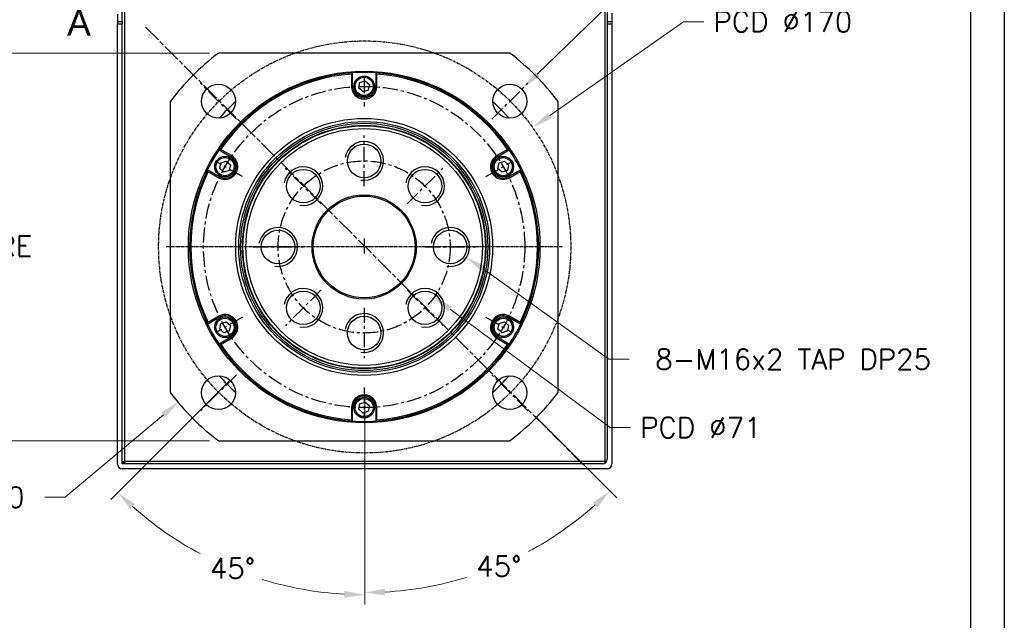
# Model space of a CAD drawing. Header units: inches. Extents: x 0 to 1685, y 0 to 1188.
# Tile 10 of 18: x 1276 to 1682, y 267 to 515. Entities that reach past the tile are written whole.
import ezdxf

# ---------------------------------------------------------------- set-up
doc = ezdxf.new("R2010")
doc.units = ezdxf.units.IN
doc.linetypes.add('CENTER', pattern=[2, 1.25, -0.25, 0.25, -0.25])
doc.linetypes.add('CHAIN', pattern=[0.3543, 0.2362, -0.0295, 0.0591, -0.0295])
doc.layers.add('ATA-CENTER', color=133, linetype='CENTER')
for name, color, linetype, lineweight in [('ATA-DIM', 8, 'Continuous', 25), ('ATA-SECTION', 3, 'CHAIN', 35), ('ATA-Thread', 3, 'Continuous', 25), ('Layer0000', 7, 'Continuous', 25)]:
    doc.layers.add(name, color=color, linetype=linetype, lineweight=lineweight)
doc.styles.get("Standard").update_dxf_attribs({"font": 'simplex.shx'})
doc.styles.add('레이블 문자 (ISO)', font='arial.ttf')
doc.dimstyles.new('ata_A1', dxfattribs={"dimtxt": 4.2, "dimasz": 4.2, "dimexe": 2, "dimexo": 2, "dimgap": 2, "dimtad": 0, "dimtih": 1, "dimtoh": 1, "dimdec": 6, "dimdsep": 46, "dimtxsty": 'Standard', "dimcen": 0, "dimclrd": 252, "dimclre": 252, "dimclrt": 4, "dimadec": 6, "dimazin": 2, "dimtfac": 1, "dimtdec": 6, "dimtofl": 0, "dimtmove": 0, "dimatfit": 3, "dimfxl": 0, "dimtolj": 1, "dimtzin": 0, "dimlwd": 0, "dimlwe": 0, "dimarcsym": 0})

# ---------------------------------------------------------------- blocks, each defined once
blk = doc.blocks.new('*D7321')
at = {"layer": 'ATA-DIM', "color": 252, "lineweight": 0}
for p, q in [((1362.64, 366.01), (1313.5, 316.87)), ((1418.15, 359.52), (1418.15, 273.52))]:
    blk.add_line(p, q, dxfattribs=at)
for start, end in [(228.3427, 241.8735), (252.9056, 266.6573)]:
    blk.add_arc((1418.15, 421.52), 144, start, end, dxfattribs=at)
at = {"layer": 'ATA-DIM', "color": 252}
for points in [[(1323.4, 314.95), (1321.48, 312.92), (1316.33, 319.7)], [(1409.71, 276.37), (1409.8, 279.17), (1418.15, 277.52)]]:
    blk.add_solid(points, dxfattribs=at)
at = {"layer": 'Defpoints', "color": 0}
for p in [(1418.15, 421.52), (1365.47, 368.84), (1418.15, 363.52), (1346.15, 296.81)]:
    blk.add_point(p, dxfattribs=at)
at = {"layer": 'ATA-DIM', "color": 4, "insert": (1354.27, 292.68), "char_height": 8.4, "attachment_point": 1}
blk.add_mtext('\\A1;45%%d', dxfattribs=at)
blk = doc.blocks.new('*D7325')
at = {"layer": 'ATA-DIM', "color": 252, "lineweight": 0}
for p, q in [((1294.57, 317.8), (1335.12, 351.84)), ((1286.15, 317.8), (1294.57, 317.8))]:
    blk.add_line(p, q, dxfattribs=at)
at = {"layer": 'ATA-DIM', "color": 252}
blk.add_solid([(1336.02, 350.76), (1334.22, 352.91), (1341.55, 357.24)], dxfattribs=at)
at = {"layer": 'Defpoints', "color": 0}
for p in [(1418.15, 421.52), (1341.55, 357.24)]:
    blk.add_point(p, dxfattribs=at)
at = {"layer": 'ATA-DIM', "color": 4, "insert": (1224.19, 322), "char_height": 8.4, "attachment_point": 1}
blk.add_mtext('\\A1;O.D %%C200', dxfattribs=at)
blk = doc.blocks.new('*D7320')
at = {"layer": 'ATA-DIM', "color": 252, "lineweight": 0}
for p, q in [((1354.15, 501.02), (1244.75, 501.02)), ((1248.75, 492.62), (1248.75, 429.6)), ((1248.75, 349.42), (1248.75, 412.44)), ((1354.15, 341.02), (1244.75, 341.02))]:
    blk.add_line(p, q, dxfattribs=at)
at = {"layer": 'ATA-DIM', "color": 252}
for points in [[(1250.15, 492.62), (1247.35, 492.62), (1248.75, 501.02)], [(1247.35, 349.42), (1250.15, 349.42), (1248.75, 341.02)]]:
    blk.add_solid(points, dxfattribs=at)
at = {"layer": 'Defpoints', "color": 0}
for p in [(1248.75, 501.02), (1358.15, 501.02), (1358.15, 341.02)]:
    blk.add_point(p, dxfattribs=at)
at = {"layer": 'ATA-DIM', "color": 4, "insert": (1209.78, 425.6), "char_height": 8.4, "attachment_point": 1}
blk.add_mtext('\\A1;160 SQUARE', dxfattribs=at)
blk = doc.blocks.new('*D7327')
at = {"layer": 'ATA-DIM', "color": 252, "lineweight": 0}
for p, q in [((1518.87, 374.7), (1466.97, 411.96)), ((1527.28, 374.7), (1518.87, 374.7))]:
    blk.add_line(p, q, dxfattribs=at)
at = {"layer": 'ATA-DIM', "color": 252}
blk.add_solid([(1467.79, 413.1), (1466.16, 410.82), (1460.15, 416.86)], dxfattribs=at)
at = {"layer": 'Defpoints', "color": 0}
for p in [(1447.15, 426.19), (1460.15, 416.86)]:
    blk.add_point(p, dxfattribs=at)
at = {"layer": 'ATA-DIM', "color": 4, "insert": (1594.87, 374.7), "char_height": 8.4, "attachment_point": 5}
blk.add_mtext('\\A1;8-M16x2 TAP DP25', dxfattribs=at)
blk = doc.blocks.new('*D7326')
at = {"layer": 'ATA-DIM', "color": 252, "lineweight": 0}
for p, q in [((1540.37, 541.66), (1489.33, 492.33)), ((1548.8, 541.66), (1540.37, 541.66))]:
    blk.add_line(p, q, dxfattribs=at)
at = {"layer": 'ATA-DIM', "color": 252}
blk.add_solid([(1488.36, 493.33), (1490.3, 491.32), (1483.29, 486.49)], dxfattribs=at)
at = {"layer": 'Defpoints', "color": 0}
for p in [(1483.29, 486.49), (1473.22, 476.76)]:
    blk.add_point(p, dxfattribs=at)
at = {"layer": 'ATA-DIM', "color": 4, "insert": (1591.77, 541.66), "char_height": 8.4, "attachment_point": 5}
blk.add_mtext('\\A1;4-%%c14 THRU', dxfattribs=at)
blk = doc.blocks.new('*D7324')
at = {"layer": 'ATA-DIM', "color": 252, "lineweight": 0}
for p, q in [((1519.39, 346.54), (1453.43, 395.39)), ((1527.79, 346.54), (1519.39, 346.54))]:
    blk.add_line(p, q, dxfattribs=at)
at = {"layer": 'ATA-DIM', "color": 252}
blk.add_solid([(1454.26, 396.52), (1452.6, 394.27), (1446.68, 400.39)], dxfattribs=at)
at = {"layer": 'Defpoints', "color": 0}
for p in [(1389.62, 442.65), (1446.68, 400.39)]:
    blk.add_point(p, dxfattribs=at)
at = {"layer": 'ATA-DIM', "color": 4, "insert": (1531.79, 350.74), "char_height": 8.4, "attachment_point": 1}
blk.add_mtext('\\A1;PCD %%c71', dxfattribs=at)
blk = doc.blocks.new('*D7323')
at = {"layer": 'ATA-DIM', "color": 252, "lineweight": 0}
for p, q in [((1549.62, 513.94), (1494.56, 475.24)), ((1558.02, 513.94), (1549.62, 513.94))]:
    blk.add_line(p, q, dxfattribs=at)
at = {"layer": 'ATA-DIM', "color": 252}
blk.add_solid([(1493.75, 476.38), (1495.36, 474.09), (1487.69, 470.41)], dxfattribs=at)
at = {"layer": 'Defpoints', "color": 0}
for p in [(1487.69, 470.41), (1348.62, 372.64)]:
    blk.add_point(p, dxfattribs=at)
at = {"layer": 'ATA-DIM', "color": 4, "insert": (1562.02, 518.14), "char_height": 8.4, "attachment_point": 1}
blk.add_mtext('\\A1;PCD %%c170', dxfattribs=at)
blk = doc.blocks.new('*D7322')
at = {"layer": 'ATA-DIM', "color": 252, "lineweight": 0}
for p, q in [((1418.15, 359.52), (1418.15, 274.44)), ((1488.51, 351.17), (1522.15, 317.52))]:
    blk.add_line(p, q, dxfattribs=at)
for start, end in [(298.1635, 311.6358), (273.3642, 287.0603)]:
    blk.add_arc((1418.15, 421.52), 143.08, start, end, dxfattribs=at)
at = {"layer": 'ATA-DIM', "color": 252}
for points in [[(1514.17, 313.57), (1512.25, 315.6), (1519.33, 320.35)], [(1426.51, 280.09), (1426.59, 277.29), (1418.15, 278.44)]]:
    blk.add_solid(points, dxfattribs=at)
at = {"layer": 'Defpoints', "color": 0}
for p in [(1418.15, 421.52), (1418.15, 363.52), (1485.68, 353.99), (1455.18, 283.32)]:
    blk.add_point(p, dxfattribs=at)
at = {"layer": 'ATA-DIM', "color": 4, "insert": (1464.13, 293.53), "char_height": 8.4, "attachment_point": 1}
blk.add_mtext('\\A1;45%%d', dxfattribs=at)
blk = doc.blocks.new('ata-Border-A1-002')
at = {"color": 253, "ltscale": 0.5}
blk.add_line((841, 594), (841, 0), dxfattribs=at)
blk.add_line((834, 585), (834, 9))

msp = doc.modelspace()

# ---------------------------------------------------------------- linework, layer by layer
for p, q in [((1477.9333116, 501.0223749), (1357.9333116, 501.0223749)), ((1412.6833116, 492.3293696), (1412.6833116, 487.2723749)), ((1413.1833116, 487.2723749), (1413.1833116, 492.86552)), ((1422.6833116, 492.86552), (1422.6833116, 487.2723749)), ((1423.1833116, 487.2723749), (1423.1833116, 492.3293696)), ((1415.7402976, 486.5484808), (1416.2098939, 488.8096337)), ((1416.2098939, 488.8096337), (1418.402908, 489.5335278)), ((1418.402908, 489.5335278), (1420.1263257, 487.996269)), ((1420.1263257, 487.996269), (1419.6567293, 485.7351161)), ((1413.1833116, 487.2723749), (1412.6833116, 487.2723749)), ((1417.4637153, 485.011222), (1415.7402976, 486.5484808)), ((1419.6567293, 485.7351161), (1417.4637153, 485.011222)), ((1422.6833116, 487.2723749), (1423.1833116, 487.2723749)), ((1337.9333116, 481.0223749), (1337.9333116, 361.0223749)), ((1497.9333116, 361.0223749), (1497.9333116, 481.0223749)), ((1358.0903229, 461.0575681), (1362.9341286, 458.2609956)), ((1363.1841286, 458.6940083), (1358.8046427, 461.2225056)), ((1477.0619805, 461.2225056), (1472.6824946, 458.6940083)), ((1472.9324946, 458.2609956), (1477.7763004, 461.0575681)), ((1358.3661146, 453.4234808), (1358.8357109, 455.6846337)), ((1358.8357109, 455.6846337), (1361.028725, 456.4085278)), ((1361.028725, 456.4085278), (1362.7521427, 454.871269)), ((1362.9341286, 458.2609956), (1363.1841286, 458.6940083)), ((1472.9324946, 458.2609956), (1472.6824946, 458.6940083)), ((1473.1144806, 453.4234808), (1473.5840769, 455.6846337)), ((1473.5840769, 455.6846337), (1475.777091, 456.4085278)), ((1475.777091, 456.4085278), (1477.5005087, 454.871269)), ((1358.1841286, 450.0337542), (1353.3403229, 452.8303268)), ((1353.5546427, 452.1292389), (1357.9341286, 449.6007415)), ((1360.0895323, 451.886222), (1358.3661146, 453.4234808)), ((1362.2825463, 452.6101161), (1360.0895323, 451.886222)), ((1362.7521427, 454.871269), (1362.2825463, 452.6101161)), ((1474.8378983, 451.886222), (1473.1144806, 453.4234808)), ((1477.0309123, 452.6101161), (1474.8378983, 451.886222)), ((1477.5005087, 454.871269), (1477.0309123, 452.6101161)), ((1482.5263004, 452.8303268), (1477.6824946, 450.0337542)), ((1477.9324946, 449.6007415), (1482.3119805, 452.1292389)), ((1358.1841286, 450.0337542), (1357.9341286, 449.6007415)), ((1477.6824946, 450.0337542), (1477.9324946, 449.6007415)), ((1353.3403229, 389.214423), (1358.1841286, 392.0109956)), ((1357.9341286, 392.4440083), (1353.5546427, 389.9155109)), ((1358.1841286, 392.0109956), (1357.9341286, 392.4440083)), ((1358.8357109, 389.4346337), (1361.028725, 390.1585278)), ((1361.028725, 390.1585278), (1362.7521427, 388.621269)), ((1473.5840769, 389.4346337), (1475.777091, 390.1585278)), ((1475.777091, 390.1585278), (1477.5005087, 388.621269)), ((1477.6824946, 392.0109956), (1477.9324946, 392.4440083)), ((1477.6824946, 392.0109956), (1482.5263004, 389.214423)), ((1482.3119805, 389.9155109), (1477.9324946, 392.4440083)), ((1358.3661146, 387.1734808), (1358.8357109, 389.4346337)), ((1360.0895323, 385.636222), (1358.3661146, 387.1734808)), ((1362.2825463, 386.3601161), (1360.0895323, 385.636222)), ((1362.7521427, 388.621269), (1362.2825463, 386.3601161)), ((1473.1144806, 387.1734808), (1473.5840769, 389.4346337)), ((1474.8378983, 385.636222), (1473.1144806, 387.1734808)), ((1477.0309123, 386.3601161), (1474.8378983, 385.636222)), ((1477.5005087, 388.621269), (1477.0309123, 386.3601161)), ((1362.9341286, 383.7837542), (1358.0903229, 380.9871817)), ((1358.8046427, 380.8222442), (1363.1841286, 383.3507415)), ((1362.9341286, 383.7837542), (1363.1841286, 383.3507415)), ((1472.9324946, 383.7837542), (1472.6824946, 383.3507415)), ((1472.6824946, 383.3507415), (1477.0619805, 380.8222442)), ((1477.7763004, 380.9871817), (1472.9324946, 383.7837542)), ((1412.6833116, 354.7723749), (1412.6833116, 349.7153802)), ((1413.1833116, 354.7723749), (1412.6833116, 354.7723749)), ((1413.1833116, 349.1792298), (1413.1833116, 354.7723749)), ((1415.7402976, 354.0484808), (1416.2098939, 356.3096337)), ((1417.4637153, 352.511222), (1415.7402976, 354.0484808)), ((1416.2098939, 356.3096337), (1418.402908, 357.0335278)), ((1418.402908, 357.0335278), (1420.1263257, 355.496269)), ((1420.1263257, 355.496269), (1419.6567293, 353.2351161)), ((1422.6833116, 354.7723749), (1422.6833116, 349.1792298)), ((1422.6833116, 354.7723749), (1423.1833116, 354.7723749)), ((1423.1833116, 349.7153802), (1423.1833116, 354.7723749)), ((1419.6567293, 353.2351161), (1417.4637153, 352.511222)), ((1357.9333116, 341.0223749), (1477.9333116, 341.0223749))]:
    msp.add_line(p, q)
for centre, radius in [((1417.9333116, 421.0223749), 72.5), ((1417.9333116, 487.2723749), 4.25), ((1357.8292352, 481.1264513), 7), ((1417.9333116, 487.2723749), 3.75), ((1478.037388, 481.1264513), 7), ((1417.9333116, 421.0223749), 53), ((1417.9333116, 421.0223749), 51.75), ((1417.9333116, 421.0223749), 51.000379), ((1417.9333116, 421.0223749), 50.2), ((1417.9333116, 421.0223749), 50), ((1417.9333116, 421.0223749), 48.8452995), ((1417.9333116, 456.5223749), 6.9175), ((1360.5591286, 454.1473749), 4.25), ((1360.5591286, 454.1473749), 3.75), ((1475.3074946, 454.1473749), 4.25), ((1475.3074946, 454.1473749), 3.75), ((1392.8310209, 446.1246656), 6.9175), ((1443.0356024, 446.1246656), 6.9175), ((1417.9333116, 421.0223749), 21.5), ((1417.9333116, 421.0223749), 21), ((1382.4333116, 421.0223749), 6.9175), ((1453.4333116, 421.0223749), 6.9175), ((1392.8310209, 395.9200842), 6.9175), ((1443.0356024, 395.9200842), 6.9175), ((1360.5591286, 387.8973749), 4.25), ((1360.5591286, 387.8973749), 3.75), ((1417.9333116, 385.5223749), 6.9175), ((1475.3074946, 387.8973749), 4.25), ((1475.3074946, 387.8973749), 3.75), ((1357.8292352, 360.9182985), 7), ((1478.037388, 360.9182985), 7), ((1417.9333116, 354.7723749), 4.25), ((1417.9333116, 354.7723749), 3.75)]:
    msp.add_circle(centre, radius)
for centre, radius, start, end in [((1417.9333116, 421.0223749), 100, 126.869897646, 143.130102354), ((1417.9333116, 421.0223749), 100, 36.869897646, 53.130102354), ((1417.9333116, 421.0223749), 72, 93.782677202, 146.217322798), ((1417.9333116, 421.0223749), 71.5, 94.210822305, 145.789177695), ((1417.9333116, 421.0223749), 72, 86.217322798, 93.782677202), ((1417.9333116, 421.0223749), 72, 33.782677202, 86.217322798), ((1417.9333116, 421.0223749), 71.5, 34.210822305, 85.789177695), ((1417.9333116, 487.2723749), 5.25, 180, 0), ((1417.9333116, 487.2723749), 4.75, 180, 0), ((1417.9333116, 421.0223749), 80, 131.595622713, 138.404377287), ((1417.9333116, 421.0223749), 80, 41.595622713, 48.404377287), ((1417.9333116, 421.0223749), 72, 146.217322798, 153.782677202), ((1417.9333116, 421.0223749), 72, 26.217322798, 33.782677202), ((1360.5591286, 454.1473749), 5.25, 240, 60), ((1360.5591286, 454.1473749), 4.75, 240, 60), ((1475.3074946, 454.1473749), 5.25, 120, 300), ((1475.3074946, 454.1473749), 4.75, 120, 300), ((1417.9333116, 421.0223749), 72, 153.782677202, 206.217322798), ((1417.9333116, 421.0223749), 71.5, 154.210822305, 205.789177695), ((1417.9333116, 421.0223749), 71.5, 334.210822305, 25.789177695), ((1417.9333116, 421.0223749), 72, 333.782677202, 26.217322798), ((1360.5591286, 387.8973749), 5.25, 300, 120), ((1360.5591286, 387.8973749), 4.75, 300, 120), ((1475.3074946, 387.8973749), 5.25, 60, 240), ((1475.3074946, 387.8973749), 4.75, 60, 240), ((1417.9333116, 421.0223749), 72, 206.217322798, 213.782677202), ((1417.9333116, 421.0223749), 72, 326.217322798, 333.782677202), ((1417.9333116, 421.0223749), 72, 213.782677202, 266.217322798), ((1417.9333116, 421.0223749), 71.5, 214.210822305, 265.789177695), ((1417.9333116, 421.0223749), 72, 273.782677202, 326.217322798), ((1417.9333116, 421.0223749), 71.5, 274.210822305, 325.789177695), ((1417.9333116, 421.0223749), 80, 221.595622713, 228.404377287), ((1417.9333116, 421.0223749), 80, 311.595622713, 318.404377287), ((1417.9333116, 421.0223749), 100, 216.869897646, 233.130102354), ((1417.9333116, 354.7723749), 5.25, 0, 180), ((1417.9333116, 354.7723749), 4.75, 0, 180), ((1417.9333116, 421.0223749), 100, 306.869897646, 323.130102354), ((1417.9333116, 421.0223749), 72, 266.217322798, 273.782677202)]:
    msp.add_arc(centre, radius, start, end)
for points in [[(1413.1833116, 492.86552), (1413.0164188, 492.6872285), (1412.8497487, 492.5085112), (1412.6833116, 492.3293696)], [(1422.6833116, 492.86552), (1422.8502044, 492.6872285), (1423.0168745, 492.5085112), (1423.1833116, 492.3293696)], [(1358.0903229, 461.0575681), (1358.3281743, 461.1129558), (1358.566283, 461.1679377), (1358.8046427, 461.2225056)], [(1477.0619805, 461.2225056), (1477.3003402, 461.1679377), (1477.538449, 461.1129558), (1477.7763004, 461.0575681)], [(1353.5546427, 452.1292389), (1353.4827201, 452.3629484), (1353.4112814, 452.5966476), (1353.3403229, 452.8303268)], [(1482.5263004, 452.8303268), (1482.4553418, 452.5966476), (1482.3839031, 452.3629484), (1482.3119805, 452.1292389)], [(1353.3403229, 389.214423), (1353.4112814, 389.4481022), (1353.4827201, 389.6818014), (1353.5546427, 389.9155109)], [(1482.3119805, 389.9155109), (1482.3839031, 389.6818014), (1482.4553418, 389.4481022), (1482.5263004, 389.214423)], [(1358.8046427, 380.8222442), (1358.566283, 380.8768121), (1358.3281743, 380.931794), (1358.0903229, 380.9871817)], [(1477.7763004, 380.9871817), (1477.538449, 380.931794), (1477.3003402, 380.8768121), (1477.0619805, 380.8222442)], [(1413.1833116, 349.1792298), (1413.0164188, 349.3575213), (1412.8497487, 349.5362386), (1412.6833116, 349.7153802)], [(1423.1833116, 349.7153802), (1423.0168745, 349.5362386), (1422.8502044, 349.3575213), (1422.6833116, 349.1792298)]]:
    msp.add_open_spline(points, degree=3)
at = {"layer": 'ATA-CENTER', "ltscale": 5}
for p, q in [((1365.2538564, 473.7018301), (1350.404614, 488.5510725)), ((1417.9333116, 490.7723749), (1417.9333116, 479.0223749)), ((1470.6127668, 473.7018301), (1485.4620092, 488.5510725)), ((1417.9333116, 446.1048749), (1417.9333116, 466.9398749)), ((1367.7038382, 450.0223749), (1357.5280397, 455.8973749)), ((1468.162785, 450.0223749), (1478.3385835, 455.8973749)), ((1400.1973058, 438.7583807), (1385.464736, 453.4909505)), ((1435.6693175, 438.7583807), (1450.4018872, 453.4909505)), ((1417.9333116, 424.5223749), (1417.9333116, 417.5223749)), ((1372.0158116, 421.0223749), (1392.8508116, 421.0223749)), ((1421.4333116, 421.0223749), (1414.4333116, 421.0223749)), ((1443.0158116, 421.0223749), (1463.8508116, 421.0223749)), ((1400.1973058, 403.2863691), (1385.464736, 388.5537993)), ((1435.6693175, 403.2863691), (1450.4018872, 388.5537993)), ((1417.9333116, 395.9398749), (1417.9333116, 375.1048749)), ((1367.7038382, 392.0223749), (1357.5280397, 386.1473749)), ((1468.162785, 392.0223749), (1478.3385835, 386.1473749)), ((1365.2538564, 368.3429197), (1350.404614, 353.4936773)), ((1485.4620092, 353.4936773), (1470.6127668, 368.3429197)), ((1417.9333116, 363.0223749), (1417.9333116, 351.2723749))]:
    msp.add_line(p, q, dxfattribs=at)
at = {"layer": 'ATA-CENTER'}
msp.add_line((1499.5759464, 421.0223749), (1336.2906769, 421.0223749), dxfattribs=at)
msp.add_circle((1418.1517564, 421.0223749), 85, dxfattribs=at)
at = {"layer": 'ATA-CENTER', "ltscale": 5}
for radius in [66.25, 35.5]:
    msp.add_circle((1417.9333116, 421.0223749), radius, dxfattribs=at)
at = {"layer": 'ATA-SECTION', "linetype": 'CHAIN', "ltscale": 31.884571}
msp.add_line((1327.7241354, 511.7315511), (1508.1424878, 331.3131987), dxfattribs=at)
at = {"layer": 'ATA-Thread'}
for centre in [(1417.9333116, 456.5223749), (1392.8310209, 446.1246656), (1443.0356024, 446.1246656), (1382.4333116, 421.0223749), (1453.4333116, 421.0223749), (1392.8310209, 395.9200842), (1443.0356024, 395.9200842), (1417.9333116, 385.5223749)]:
    msp.add_arc(centre, 8, 260, 170, dxfattribs=at)
at = {"layer": 'Layer0000', "color": 7, "linetype": 'Continuous', "lineweight": 25}
for p, q in [((1319.1517564, 332.5223749), (1319.1517564, 715.5223749)), ((1517.1517564, 715.5223749), (1517.1517564, 332.5223749)), ((1318.1517564, 514.0223749), (1318.1517564, 534.0223749)), ((1518.1517564, 534.0223749), (1518.1517564, 514.0223749)), ((1316.1517568, 517.0223749), (1316.1517568, 514.0223749)), ((1520.1517568, 517.5223749), (1520.1517568, 514.0223749)), ((1316.1517568, 514.0223749), (1316.1517568, 513.0223749)), ((1316.1517568, 514.0223749), (1318.1517568, 514.0223749)), ((1316.1517568, 513.0223749), (1318.1517568, 513.0223749)), ((1316.1517568, 331.5223749), (1316.1517568, 513.0223749)), ((1318.1517568, 514.0223749), (1318.1517568, 513.0223749)), ((1318.1517568, 331.5223749), (1318.1517568, 513.0223749)), ((1518.1517568, 514.0223749), (1518.1517568, 513.0223749)), ((1518.1517568, 514.0223749), (1520.1517568, 514.0223749)), ((1518.1517568, 513.0223749), (1520.1517568, 513.0223749)), ((1518.1517568, 513.0223749), (1518.1517568, 333.5223749)), ((1520.1517568, 514.0223749), (1520.1517568, 513.0223749)), ((1520.1517568, 513.0223749), (1520.1517568, 331.5223749)), ((1318.1517568, 332.5223749), (1319.1517564, 332.5223749)), ((1319.1517564, 331.5223749), (1318.1517568, 332.5223745)), ((1516.1517568, 331.5223749), (1318.1517568, 331.5223749)), ((1518.1517568, 329.5223749), (1318.1517568, 329.5223749)), ((1319.1517564, 332.5223749), (1319.1517564, 331.5223749)), ((1517.1517564, 332.5223749), (1319.1517564, 332.5223749)), ((1517.1517564, 332.5223749), (1517.1517564, 331.7903239)), ((1517.8838076, 332.5223749), (1517.1517564, 332.5223749))]:
    msp.add_line(p, q, dxfattribs=at)
for centre, start, end in [((1516.1517568, 333.5223749), 270, 0), ((1318.1517568, 331.5223749), 180, 270), ((1518.1517568, 331.5223749), 270, 0)]:
    msp.add_arc(centre, 2, start, end, dxfattribs=at)

# ---------------------------------------------------------------- block references
at = {"xscale": 2, "yscale": 2, "zscale": 2}
msp.add_blockref('ata-Border-A1-002', (0, 0), dxfattribs=at)

# ---------------------------------------------------------------- texts
at = {"layer": 'ATA-SECTION', "insert": (1295.3995092, 508.2388903), "char_height": 10.4999995, "attachment_point": 7, "style": '레이블 문자 (ISO)'}
msp.add_mtext('A', dxfattribs=at)

# ---------------------------------------------------------------- dimensions: what is measured, and where the dimension line sits
at = {"layer": 'ATA-DIM'}
for p1, p2, text, picture, middle in [((1473.2222042, 476.7620312), (1483.2894614, 486.4908714), '4-<> THRU', '*D7326', (1591.7729353, 541.6554496)), ((1348.6157274, 372.6374011), (1487.6877855, 470.4073487), 'PCD <>', '*D7323', (1592.2166838, 513.9443843)), ((1389.6240855, 442.6510755), (1446.6794274, 400.3936743), 'PCD <>', '*D7324', (1556.9923397, 346.5396686)), ((1447.1530486, 426.1878649), (1460.1504642, 416.8568849), '8-M16x2 TAP DP25', '*D7327', (1594.8655059, 374.7047451))]:
    dim = msp.add_diameter_dim_2p(p1=p1, p2=p2, text=text, dimstyle='ata_A1', override={"dimscale": 2, "dimtfac": 0.5}, dxfattribs=at)
    dim.commit()
    dim.dimension.update_dxf_attribs({"geometry": picture, "text_midpoint": middle, "dimtype": 163})
dim = msp.add_linear_dim(base=(1248.7517564, 501.0223749), p1=(1358.1517564, 341.0223749), p2=(1358.1517564, 501.0223749), angle=270, text='<> SQUARE', dimstyle='ata_A1', override={"dimscale": 2, "dimtfac": 0.5}, dxfattribs=at)
dim.commit()
dim.dimension.update_dxf_attribs({"geometry": '*D7320', "text_midpoint": (1248.7517564, 421.0223749), "dimtype": 160})
dim = msp.add_radius_dim(center=(1418.1517564, 421.5223749), mpoint=(1341.5537485, 357.2359442), text='O.D %%C200', dimstyle='ata_A1', override={"dimscale": 2, "dimtol": 0, "dimlim": 0, "dimtp": 0, "dimtm": 0, "dimtfac": 0.5, "dimtdec": 6, "dimtolj": 1, "dimtzin": 0}, dxfattribs=at)
dim.commit()
dim.dimension.update_dxf_attribs({"geometry": '*D7325', "text_midpoint": (1253.170476, 317.8042804), "dimtype": 164})
for base, p1, p2, override, picture, middle in [((1346.1517564, 296.8147168), (1365.4723012, 368.8429197), (1418.1517564, 363.5223749), {"dimscale": 2, "dimtol": 0, "dimlim": 0, "dimtp": 0, "dimtm": 0, "dimtfac": 0.5, "dimtdec": 6, "dimtolj": 1, "dimtzin": 0}, '*D7321', (1363.0453422, 288.4837222)), ((1455.1838614, 283.3166775), (1418.1517564, 363.5223749), (1485.680454, 353.9936773), {"dimscale": 2, "dimtfac": 0.5}, '*D7322', (1472.9065101, 289.3327061))]:
    dim = msp.add_angular_dim_3p(base=base, center=(1418.1517564, 421.5223749), p1=p1, p2=p2, dimstyle='ata_A1', override=override, dxfattribs=at)
    dim.commit()
    dim.dimension.update_dxf_attribs({"geometry": picture, "text_midpoint": middle, "dimtype": 165})

doc.saveas('drawing.dxf')
